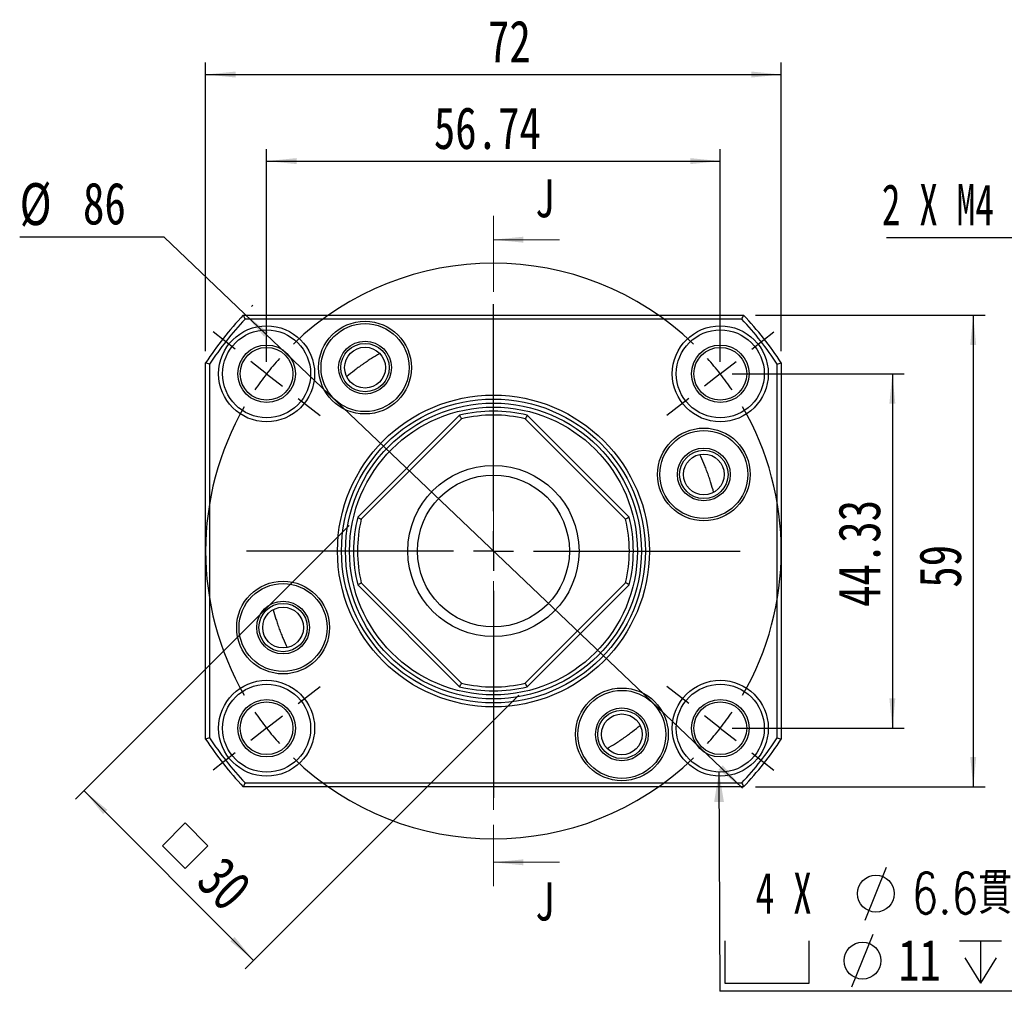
# Model space of a CAD drawing. Header units: millimetres. Extents: x 4 to 295, y 43 to 175.
# Tile 1 of 10: x 4 to 86, y 59 to 140. Entities that reach past the tile are written whole.
import ezdxf

# ---------------------------------------------------------------- set-up
doc = ezdxf.new("R2010")
doc.units = ezdxf.units.MM
doc.linetypes.add('CENTER', pattern=[10.16, 6.35, -1.27, 1.27, -1.27])
doc.layers.add('FORMAT', color=7, linetype='Continuous')
doc.styles.add('SLDTEXTSTYLE0', font='TXT', dxfattribs={"width": 0.75})
doc.styles.add('SLDTEXTSTYLE1', font='TXT', dxfattribs={"width": 0.666667})
doc.styles.add('SLDTEXTSTYLE2', font='TXT', dxfattribs={"width": 0.75, "bigfont": 'bigfont'})
doc.dimstyles.new('SLDDIMSTYLE0', dxfattribs={"dimtxt": 3.5, "dimasz": 2.5, "dimexe": 0, "dimexo": 0.0625, "dimgap": 0.875, "dimtad": 1, "dimlfac": 1.5, "dimrnd": 1e-09, "dimzin": 12, "dimdsep": 46, "dimtxsty": 'SLDTEXTSTYLE0', "dimsah": 1, "dimcen": 0.09, "dimadec": 0, "dimazin": 3, "dimtfac": 1, "dimtofl": 0, "dimtmove": 0, "dimatfit": 3, "dimfxl": 0, "dimfrac": 2, "dimtolj": 1, "dimtzin": 12, "dimarcsym": 0})
doc.dimstyles.new('SLDDIMSTYLE1', dxfattribs={"dimtxt": 3.5, "dimasz": 2.5, "dimexe": 0, "dimexo": 0.0625, "dimgap": 0.875, "dimtad": 0, "dimtih": 1, "dimtoh": 1, "dimlfac": 1.5, "dimrnd": 1e-09, "dimzin": 12, "dimdsep": 46, "dimtxsty": 'SLDTEXTSTYLE0', "dimsah": 1, "dimcen": 0, "dimadec": 0, "dimazin": 3, "dimtfac": 1, "dimtmove": 0, "dimatfit": 3, "dimfxl": 0, "dimfrac": 2, "dimtolj": 1, "dimtzin": 12, "dimarcsym": 0})
doc.dimstyles.new('SLDDIMSTYLE2', dxfattribs={"dimtxt": 0.18, "dimasz": 2.5, "dimexe": 0, "dimexo": 0.0625, "dimgap": 0, "dimtad": 0, "dimtih": 1, "dimtoh": 1, "dimdec": 0, "dimrnd": 1e-09, "dimzin": 0, "dimdsep": 46, "dimtxsty": 'Standard', "dimsah": 1, "dimcen": 0.09, "dimadec": 0, "dimazin": 0, "dimtfac": 2.5, "dimtdec": 0, "dimtofl": 0, "dimtmove": 0, "dimatfit": 3, "dimfxl": 0, "dimfrac": 2, "dimtolj": 1, "dimtzin": 0, "dimarcsym": 0})

# ---------------------------------------------------------------- blocks, each defined once
blk = doc.blocks.new('_D')
at = {"layer": 'FORMAT', "color": 7}
for p, q in [((24.447, 111.012), (24.447, 128.747)), ((62.271, 111.012), (62.271, 128.747)), ((24.447, 127.747), (62.271, 127.747))]:
    blk.add_line(p, q, dxfattribs=at)
for points in [[(24.447, 127.747), (26.947, 127.497), (26.947, 127.997)], [(62.271, 127.747), (59.771, 127.997), (59.771, 127.497)]]:
    blk.add_solid(points, dxfattribs=at)
at = {"layer": 'FORMAT', "color": 7, "insert": (38.389, 132.258), "char_height": 3.5, "attachment_point": 1, "style": 'SLDTEXTSTYLE0'}
blk.add_mtext('56.74', dxfattribs=at)
blk = doc.blocks.new('_D_1')
at = {"layer": 'FORMAT', "color": 7}
for p, q in [((19.359, 111.913), (19.359, 135.966)), ((67.359, 111.913), (67.359, 135.966)), ((19.359, 134.966), (67.359, 134.966))]:
    blk.add_line(p, q, dxfattribs=at)
for points in [[(19.359, 134.966), (21.859, 134.716), (21.859, 135.216)], [(67.359, 134.966), (64.859, 135.216), (64.859, 134.716)]]:
    blk.add_solid(points, dxfattribs=at)
at = {"layer": 'FORMAT', "color": 7, "insert": (42.9, 139.477), "char_height": 3.5, "attachment_point": 1, "style": 'SLDTEXTSTYLE0'}
blk.add_mtext('72', dxfattribs=at)
blk = doc.blocks.new('SW_SYMBOL_MOD_BOX')
at = {"layer": 'FORMAT', "color": 0}
for p, q in [((200, 200), (200, 800)), ((200, 800), (800, 800)), ((800, 800), (800, 200)), ((200, 200), (800, 200))]:
    blk.add_line(p, q, dxfattribs=at)
blk = doc.blocks.new('_D_2')
at = {"layer": 'FORMAT', "color": 7}
for p, q in [((31.331, 97.351), (8.518, 74.537)), ((45.474, 83.209), (22.66, 60.395)), ((9.225, 75.245), (23.367, 61.102))]:
    blk.add_line(p, q, dxfattribs=at)
for points in [[(9.225, 75.245), (10.816, 73.3), (11.17, 73.654)], [(23.367, 61.102), (21.776, 63.047), (21.423, 62.693)]]:
    blk.add_solid(points, dxfattribs=at)
at = {"layer": 'FORMAT', "color": 7, "xscale": 0.004470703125, "yscale": 0.004470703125, "zscale": 0.004470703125, "rotation": 315.0000000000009}
blk.add_blockref('SW_SYMBOL_MOD_BOX', (14.497, 70.659), dxfattribs=at)
at = {"layer": 'FORMAT', "color": 7, "insert": (20.918, 70.008), "char_height": 3.5, "attachment_point": 1, "rotation": 315, "style": 'SLDTEXTSTYLE0'}
blk.add_mtext('30', dxfattribs=at)
blk = doc.blocks.new('_D_3')
at = {"layer": 'FORMAT', "color": 7}
for p, q in [((63.271, 110.012), (77.616, 110.012)), ((76.616, 110.012), (76.616, 80.46)), ((63.271, 80.46), (77.616, 80.46))]:
    blk.add_line(p, q, dxfattribs=at)
for points in [[(76.616, 110.012), (76.366, 107.512), (76.866, 107.512)], [(76.616, 80.46), (76.866, 82.96), (76.366, 82.96)]]:
    blk.add_solid(points, dxfattribs=at)
at = {"layer": 'FORMAT', "color": 7, "insert": (72.105, 90.567), "char_height": 3.5, "attachment_point": 1, "rotation": 90, "style": 'SLDTEXTSTYLE0'}
blk.add_mtext('44.33', dxfattribs=at)
blk = doc.blocks.new('_D_4')
at = {"layer": 'FORMAT', "color": 7}
for p, q in [((65.215, 114.903), (84.359, 114.903)), ((83.359, 114.903), (83.359, 75.569)), ((65.215, 75.569), (84.359, 75.569))]:
    blk.add_line(p, q, dxfattribs=at)
for points in [[(83.359, 114.903), (83.109, 112.403), (83.609, 112.403)], [(83.359, 75.569), (83.609, 78.069), (83.109, 78.069)]]:
    blk.add_solid(points, dxfattribs=at)
at = {"layer": 'FORMAT', "color": 7, "insert": (78.847, 92.174), "char_height": 3.5, "attachment_point": 1, "rotation": 90, "style": 'SLDTEXTSTYLE0'}
blk.add_mtext('59', dxfattribs=at)
blk = doc.blocks.new('_D_5')
at = {"layer": 'FORMAT', "color": 7}
for p, q in [((15.898, 121.404), (3.86, 121.404)), ((22.606, 115.012), (15.898, 121.404)), ((64.112, 75.46), (22.606, 115.012))]:
    blk.add_line(p, q, dxfattribs=at)
blk.add_arc((43.359, 95.236), 28.667, 134.38332, 134.68416, dxfattribs=at)
for points in [[(22.606, 115.012), (24.243, 113.106), (24.588, 113.468)], [(64.112, 75.46), (62.474, 77.366), (62.13, 77.004)]]:
    blk.add_solid(points, dxfattribs=at)
at = {"layer": 'FORMAT', "color": 7, "char_height": 3.5, "attachment_point": 1, "style": 'SLDTEXTSTYLE0'}
for s, insert in [('%%c', (3.86, 125.916)), ('86', (9.138, 125.969))]:
    blk.add_mtext(s, dxfattribs=dict(at, insert=insert))
blk = doc.blocks.new('SW_SYMBOL_HOLE_DIAM')
at = {"layer": 'FORMAT', "color": 0}
blk.add_line((300, 0), (700, 1000), dxfattribs=at)
blk.add_circle((500, 500), 350, dxfattribs=at)
blk = doc.blocks.new('SW_SYMBOL_HOLE_SPOT')
at = {"layer": 'FORMAT', "color": 0}
for p, q in [((0, 875), (0, 75)), ((1600, 75), (1600, 875)), ((0, 75), (1600, 75))]:
    blk.add_line(p, q, dxfattribs=at)
blk = doc.blocks.new('SW_SYMBOL_HOLE_DEPTH')
at = {"layer": 'FORMAT', "color": 0}
for p, q in [((0, 875), (800, 875)), ((400, 875), (400, 75)), ((100, 555), (400, 75)), ((700, 555), (400, 75))]:
    blk.add_line(p, q, dxfattribs=at)
blk = doc.blocks.new('SW_NOTE_0')
at = {"layer": 'FORMAT', "color": 0}
blk.add_line((30.988, 0), (0, 0), dxfattribs=at)
at = {"layer": 'FORMAT', "color": 0, "xscale": 0.0043935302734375, "yscale": 0.0043935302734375, "zscale": 0.0043935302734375}
for name, p in [('SW_SYMBOL_HOLE_DIAM', (10.821, 5.946)), ('SW_SYMBOL_HOLE_SPOT', (0.419, 0.36)), ('SW_SYMBOL_HOLE_DIAM', (9.71, 0.36)), ('SW_SYMBOL_HOLE_DEPTH', (19.985, 0.36))]:
    blk.add_blockref(name, p, dxfattribs=at)
at = {"layer": 'FORMAT', "color": 0, "attachment_point": 1}
for s, insert, char_height, style in [('4 X', (2.999, 9.903), 3.4396, 'SLDTEXTSTYLE1'), ('6.6\\M+18AD1\\M+190FA', (16.013, 9.903), 3.43958, 'SLDTEXTSTYLE2'), ('11', (14.902, 4.317), 3.4396, 'SLDTEXTSTYLE0'), ('10', (24.903, 4.317), 3.4396, 'SLDTEXTSTYLE0')]:
    blk.add_mtext(s, dxfattribs=dict(at, insert=insert, char_height=char_height, style=style))
blk = doc.blocks.new('SW_CENTERMARKSYMBOL_0')
at = {"layer": 'FORMAT', "color": 0}
for p, q in [((0, 3.333), (0, 20.579)), ((0, 0), (0, 1.667)), ((-3.333, 0), (-20.579, 0)), ((0, 0), (-1.667, 0)), ((0, 0), (0, -1.667)), ((0, 0), (1.667, 0)), ((3.333, 0), (20.579, 0)), ((0, -3.333), (0, -20.579))]:
    blk.add_line(p, q, dxfattribs=at)
blk = doc.blocks.new('SW_CENTERMARKSYMBOL_1')
at = {"layer": 'FORMAT', "color": 0}
for p, q in [((-18.912, -11.443), (-18.912, 5.803)), ((-40.451, 2.052), (-42.29, 3.489)), ((2.627, 2.052), (4.465, 3.489)), ((-37.825, 0), (-39.138, 1.026)), ((0, 0), (1.313, 1.026)), ((-37.825, 0), (-36.511, -1.026)), ((0, 0), (-1.313, -1.026)), ((-35.198, -2.052), (-33.359, -3.489)), ((-2.627, -2.052), (-4.465, -3.489)), ((-18.912, -14.776), (-18.912, -13.109)), ((-22.246, -14.776), (-39.491, -14.776)), ((-18.912, -14.776), (-20.579, -14.776)), ((-18.912, -14.776), (-18.912, -16.443)), ((-18.912, -14.776), (-17.246, -14.776)), ((-15.579, -14.776), (1.667, -14.776)), ((-18.912, -18.109), (-18.912, -35.355)), ((-35.198, -27.5), (-33.359, -26.063)), ((-2.627, -27.5), (-4.465, -26.063)), ((-37.825, -29.552), (-36.511, -28.526)), ((0, -29.552), (-1.313, -28.526)), ((-37.825, -29.552), (-39.138, -30.578)), ((0, -29.552), (1.313, -30.578)), ((-40.451, -31.604), (-42.29, -33.04)), ((2.627, -31.604), (4.465, -33.04))]:
    blk.add_line(p, q, dxfattribs=at)
for start, end in [(45.95775, 134.04225), (138.02113, 142), (38, 41.97887), (142, 145.97887), (34.02113, 38), (149.95775, 210.04225), (329.95775, 30.04225), (214.02113, 218), (322, 325.97887), (218, 221.97887), (318.02113, 322), (225.95775, 314.04225)]:
    blk.add_arc((-18.912, -14.776), 24, start, end, dxfattribs=at)
blk = doc.blocks.new('SW_NOTE_2')
at = {"layer": 'FORMAT', "color": 0}
blk.add_line((-14.752, 0), (0, 0), dxfattribs=at)
at = {"layer": 'FORMAT', "color": 0, "insert": (-15.157, 4.461), "char_height": 3.4396, "attachment_point": 1, "style": 'SLDTEXTSTYLE1'}
blk.add_mtext('2 X M4', dxfattribs=at)

msp = doc.modelspace()

# ---------------------------------------------------------------- linework, layer by layer
at = {"color": 7, "linetype": 'CENTER', "lineweight": 18}
msp.add_line((43.35879, 123.19559), (43.35879, 67.27645), dxfattribs=at)
at = {"color": 7, "linetype": 'Continuous', "lineweight": 18}
for p, q in [((48.85879, 121.19559), (43.35879, 121.19559)), ((48.85879, 69.27645), (43.35879, 69.27645))]:
    msp.add_line(p, q, dxfattribs=at)
at = {"color": 7, "linetype": 'Continuous', "lineweight": 25}
for p, q in [((22.50214, 114.90269), (64.21544, 114.90269)), ((64.0711, 114.56935), (22.64647, 114.56935)), ((19.35879, 79.55872), (19.35879, 110.91332)), ((67.35879, 110.91332), (67.35879, 79.55872)), ((19.69212, 110.81378), (19.69212, 79.65826)), ((67.02546, 79.65826), (67.02546, 110.81378)), ((32.03854, 98.05791), (40.53691, 106.55627)), ((40.70672, 106.25469), (32.34012, 97.88809)), ((54.37746, 97.88809), (46.01086, 106.25469)), ((46.18067, 106.55627), (54.67904, 98.05791)), ((40.53691, 83.91577), (32.03854, 92.41414)), ((32.34012, 92.58395), (40.70672, 84.21735)), ((46.01086, 84.21735), (54.37746, 92.58395)), ((54.67904, 92.41414), (46.18067, 83.91577)), ((64.21544, 75.56935), (22.50214, 75.56935)), ((22.64647, 75.90269), (64.0711, 75.90269))]:
    msp.add_line(p, q, dxfattribs=at)
for centre, radius in [((32.65203, 110.52686), 3.86667), ((32.65203, 110.52686), 3.66667), ((24.44653, 110.0119), 4), ((24.44653, 110.0119), 3.66667), ((62.27105, 110.0119), 4), ((62.27105, 110.0119), 3.66667), ((32.65203, 110.52686), 2.2), ((32.65203, 110.52686), 2.01667), ((24.44653, 110.0119), 2.4), ((24.44653, 110.0119), 2.2), ((32.65203, 110.52686), 1.7), ((62.27105, 110.0119), 2.4), ((62.27105, 110.0119), 2.2), ((43.35879, 95.23602), 13), ((43.35879, 95.23602), 12.66667), ((43.35879, 95.23602), 12.33333), ((43.35879, 95.23602), 12), ((60.89972, 101.6204), 3.86667), ((60.89972, 101.6204), 3.66667), ((60.89972, 101.6204), 2.2), ((60.89972, 101.6204), 2.01667), ((60.89972, 101.6204), 1.7), ((43.35879, 95.23602), 7.13333), ((43.35879, 95.23602), 6.33333), ((25.81786, 88.85164), 3.86667), ((25.81786, 88.85164), 3.66667), ((25.81786, 88.85164), 2.2), ((25.81786, 88.85164), 2.01667), ((25.81786, 88.85164), 1.7), ((24.44653, 80.46015), 4), ((24.44653, 80.46015), 3.66667), ((54.06555, 79.94518), 3.86667), ((62.27105, 80.46015), 4), ((62.27105, 80.46015), 3.66667), ((54.06555, 79.94518), 3.66667), ((24.44653, 80.46015), 2.4), ((24.44653, 80.46015), 2.2), ((54.06555, 79.94518), 2.2), ((62.27105, 80.46015), 2.4), ((62.27105, 80.46015), 2.2), ((54.06555, 79.94518), 2.01667), ((54.06555, 79.94518), 1.7)]:
    msp.add_circle(centre, radius, dxfattribs=at)
for radius, start, end in [(28.66667, 136.682035, 146.8465916), (28.33333, 136.9722151, 146.6464762), (28.33333, 33.3535238, 43.0277849), (28.66667, 33.1534084, 43.317965), (11.66667, 76.0027191, 103.9972809), (11.33333, 76.4669763, 103.5330237), (11.66667, 166.0027191, 193.9972809), (11.33333, 166.4669763, 193.5330237), (11.33333, 346.4669763, 13.5330237), (11.66667, 346.0027191, 13.9972809), (11.66667, 256.0027191, 283.9972809), (11.33333, 256.4669763, 283.5330237), (28.33333, 213.3535238, 223.0277849), (28.33333, 316.9722151, 326.6464762), (28.66667, 213.1534084, 223.317965), (28.66667, 316.682035, 326.8465916)]:
    msp.add_arc((43.35879, 95.23602), radius, start, end, dxfattribs=at)
for points in [[(22.50214, 114.90269), (22.5501, 114.79154), (22.59821, 114.68043), (22.64647, 114.56935)], [(64.0711, 114.56935), (64.11937, 114.68043), (64.16748, 114.79154), (64.21544, 114.90269)], [(19.69212, 110.81378), (19.58103, 110.84706), (19.46992, 110.88024), (19.35879, 110.91332)], [(67.02546, 110.81378), (67.13655, 110.84706), (67.24766, 110.88024), (67.35879, 110.91332)], [(40.70672, 106.25469), (40.65031, 106.35536), (40.5937, 106.45588), (40.5369, 106.55627)], [(46.18067, 106.55627), (46.12388, 106.45588), (46.06727, 106.35536), (46.01086, 106.25469)], [(32.03854, 98.05791), (32.13893, 98.00111), (32.23945, 97.9445), (32.34012, 97.88809)], [(54.67904, 98.05791), (54.57865, 98.00111), (54.47813, 97.9445), (54.37746, 97.88809)], [(32.03854, 92.41414), (32.13893, 92.47093), (32.23945, 92.52754), (32.34012, 92.58395)], [(54.67904, 92.41414), (54.57865, 92.47093), (54.47813, 92.52754), (54.37746, 92.58395)], [(40.5369, 83.91577), (40.5937, 84.01616), (40.65031, 84.11668), (40.70672, 84.21735)], [(46.18067, 83.91577), (46.12388, 84.01616), (46.06727, 84.11668), (46.01086, 84.21735)], [(19.69212, 79.65826), (19.58103, 79.62498), (19.46992, 79.5918), (19.35879, 79.55872)], [(67.02546, 79.65826), (67.13655, 79.62498), (67.24766, 79.5918), (67.35879, 79.55872)], [(22.64647, 75.90269), (22.59821, 75.79161), (22.5501, 75.6805), (22.50214, 75.56935)], [(64.0711, 75.90269), (64.11937, 75.79161), (64.16748, 75.6805), (64.21544, 75.56935)]]:
    msp.add_open_spline(points, degree=3, dxfattribs=at)
for points in [[(33.87985, 111.70264), (33.6438, 111.56676), (33.41064, 111.42585), (33.06141, 111.20421), (32.94536, 111.12881), (32.76753, 111.01038), (32.70748, 110.96991), (32.58427, 110.88579), (32.51951, 110.84102), (32.39154, 110.75136), (32.32766, 110.70598), (32.20775, 110.61977), (32.15011, 110.57781), (31.97972, 110.45235), (31.8698, 110.36949), (31.54473, 110.11899), (31.33413, 109.9493), (31.12722, 109.77523)], [(61.71766, 100.1301), (61.6475, 100.39327), (61.57173, 100.65496), (61.44803, 101.04965), (61.40524, 101.18126), (61.33687, 101.38369), (61.31332, 101.45217), (61.26396, 101.59295), (61.23748, 101.66709), (61.18398, 101.8139), (61.15669, 101.88735), (61.10445, 102.02549), (61.07884, 102.09203), (61.00176, 102.28908), (60.95017, 102.4167), (60.79234, 102.79553), (60.68294, 103.04287), (60.56835, 103.28779)], [(24.99992, 90.34194), (25.07008, 90.07877), (25.14585, 89.81709), (25.26955, 89.42239), (25.31234, 89.29078), (25.38071, 89.08835), (25.40426, 89.01987), (25.45362, 88.87909), (25.4801, 88.80495), (25.5336, 88.65814), (25.56089, 88.58469), (25.61313, 88.44655), (25.63874, 88.38002), (25.71582, 88.18296), (25.76741, 88.05534), (25.92524, 87.67651), (26.03464, 87.42917), (26.14923, 87.18425)], [(52.83773, 78.7694), (53.07378, 78.90528), (53.30694, 79.0462), (53.65617, 79.26783), (53.77222, 79.34323), (53.95005, 79.46167), (54.0101, 79.50214), (54.13331, 79.58625), (54.19807, 79.63102), (54.32604, 79.72069), (54.38992, 79.76606), (54.50983, 79.85227), (54.56747, 79.89423), (54.73786, 80.01969), (54.84778, 80.10255), (55.17285, 80.35305), (55.38345, 80.52274), (55.59036, 80.69681)]]:
    msp.add_open_spline(points, degree=3, knots=[0, 0, 0, 0, 0.25, 0.25, 0.375, 0.375, 0.4375, 0.4375, 0.5, 0.5, 0.5625, 0.5625, 0.625, 0.625, 0.75, 0.75, 1, 1, 1, 1], dxfattribs=at)
at = {"color": 7, "linetype": 'Continuous', "lineweight": 18}
for points in [[(43.35879, 121.19559), (45.85879, 120.94559), (45.85879, 121.44559)], [(43.35879, 69.27645), (45.85879, 69.02645), (45.85879, 69.52645)]]:
    msp.add_solid(points, dxfattribs=at)

# ---------------------------------------------------------------- block references
at = {"layer": 'FORMAT', "color": 7}
for name, p in [('SW_NOTE_2', (90.89186, 121.37297)), ('SW_CENTERMARKSYMBOL_1', (62.27105, 110.0119)), ('SW_CENTERMARKSYMBOL_0', (43.35879, 95.23602)), ('SW_NOTE_0', (62.22379, 58.52087))]:
    msp.add_blockref(name, p, dxfattribs=at)

# ---------------------------------------------------------------- texts
at = {"color": 7, "linetype": 'Continuous', "char_height": 3.175, "attachment_point": 1, "style": 'SLDTEXTSTYLE0'}
for insert in [(46.81814, 126.23559), (46.81814, 67.59813)]:
    msp.add_mtext('J', dxfattribs=dict(at, insert=insert))

# ---------------------------------------------------------------- dimensions: what is measured, and where the dimension line sits
at = {"layer": 'FORMAT', "color": 7}
for base, p1, p2, picture, middle in [((67.35879, 134.96567), (19.35879, 110.91332), (67.35879, 110.91332), '_D_1', (45.48572, 134.96567)), ((62.27105, 127.74671), (24.44653, 110.0119), (62.27105, 110.0119), '_D', (44.20809, 127.74671))]:
    dim = msp.add_linear_dim(base=base, p1=p1, p2=p2, dimstyle='SLDDIMSTYLE0', dxfattribs=at)
    dim.commit()
    dim.dimension.update_dxf_attribs({"geometry": picture, "text_midpoint": middle, "dimtype": 160})
dim = msp.add_diameter_dim_2p(p1=(22.60568, 115.01192), p2=(64.1119, 75.46012), dimstyle='SLDDIMSTYLE1', dxfattribs=at)
dim.commit()
dim.dimension.update_dxf_attribs({"geometry": '_D_5', "text_midpoint": (9.08504, 124.20874), "dimtype": 163})
for base, p1, p2, picture, middle in [((83.35879, 75.56935), (64.21544, 114.90269), (64.21544, 75.56935), '_D_4', (83.35879, 94.76035)), ((76.61637, 80.46015), (62.27105, 110.0119), (62.27105, 80.46015), '_D_3', (76.61637, 96.3856))]:
    dim = msp.add_linear_dim(base=base, p1=p1, p2=p2, angle=90, dimstyle='SLDDIMSTYLE0', dxfattribs=at)
    dim.commit()
    dim.dimension.update_dxf_attribs({"geometry": picture, "text_midpoint": middle, "dimtype": 160})
dim = msp.add_linear_dim(base=(23.36737, 61.10246), p1=(32.03854, 98.05791), p2=(46.18067, 83.91577), angle=315, text='{\\fGDT;o}<>', dimstyle='SLDDIMSTYLE0', dxfattribs=at)
dim.commit()
dim.dimension.update_dxf_attribs({"geometry": '_D_2', "text_midpoint": (17.75067, 66.71916), "dimtype": 160})

# ---------------------------------------------------------------- leaders
msp.add_leader([(62.15898, 76.79519), (62.22379, 58.52087)], dimstyle='SLDDIMSTYLE2', dxfattribs=at)

doc.saveas('drawing.dxf')
